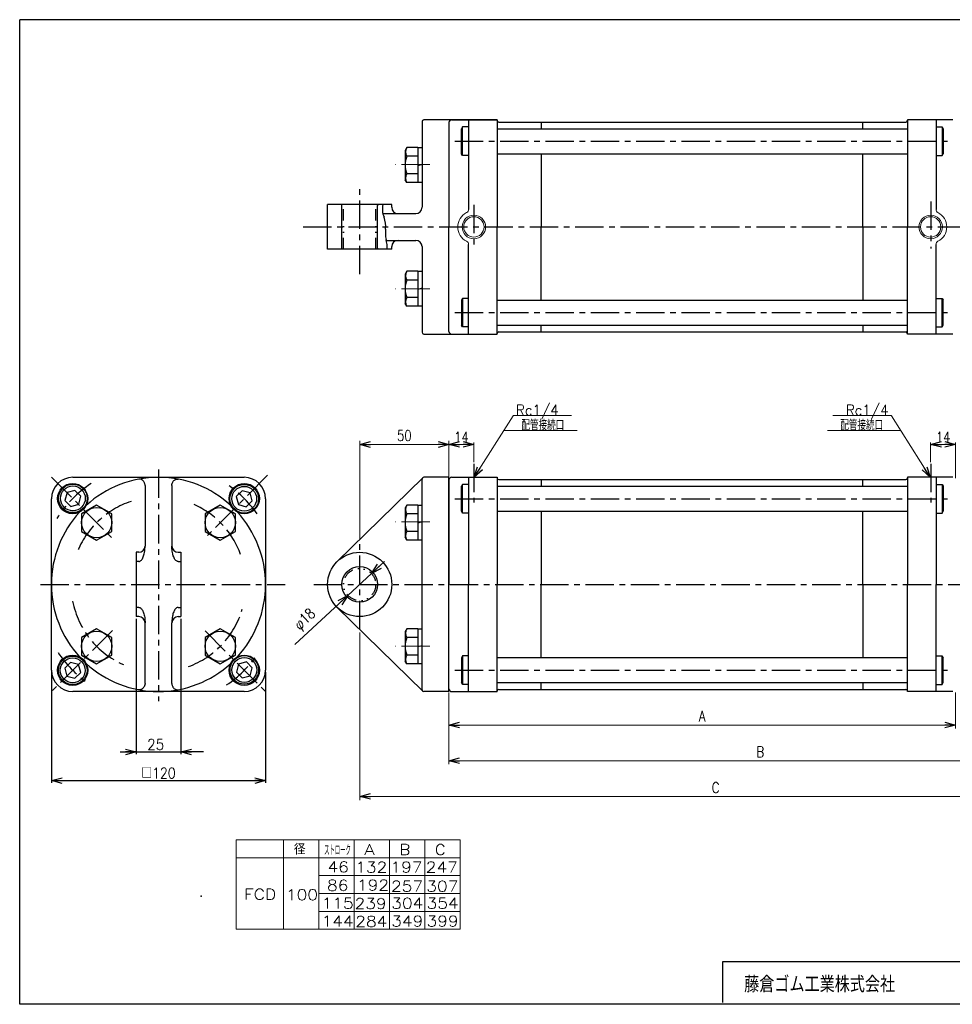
# Model space of a CAD drawing. Header units: millimetres. Extents: x -380 to 408, y -281 to 283.
# Tile 1 of 2: x -380 to 143, y -268 to 283. Entities that reach past the tile are written whole.
import ezdxf
from ezdxf.enums import TextEntityAlignment as Align

# ---------------------------------------------------------------- set-up
doc = ezdxf.new("R2010")
doc.units = ezdxf.units.MM
doc.header["$LTSCALE"] = 0.5
doc.header["$PDSIZE"] = 1
doc.linetypes.add('CENTER', pattern=[50.8, 31.75, -6.35, 6.35, -6.35])
doc.linetypes.add('DIVIDE', pattern=[31.75, 12.7, -6.35, 0, -6.35, 0, -6.35])
doc.layers.add('ZUWAKU', color=7, linetype='Continuous')
doc.styles.add('FdaStyle0', font='txt.shx', dxfattribs={"width": 0.8, "bigfont": 'bigfont'})
doc.dimstyles.new('DaDimDiametricStyle', dxfattribs={"dimtxt": 6, "dimasz": 6.000004, "dimexe": 2, "dimexo": 2, "dimgap": 2, "dimtad": 3, "dimdsep": 46, "dimtxsty": 'FdaStyle0', "dimblk1": 'OPEN30', "dimblk2": 'OPEN30', "dimsah": 1, "dimcen": 0.09, "dimclrd": 4, "dimclre": 4, "dimclrt": 4, "dimadec": 0, "dimazin": 2, "dimtfac": 1, "dimtdec": 4, "dimtmove": 0, "dimatfit": 0, "dimfxl": 1, "dimarcsym": 0})
doc.dimstyles.new('DaDimRotatedStyle', dxfattribs={"dimtxt": 6, "dimasz": 6.000004, "dimexe": 1, "dimexo": 2, "dimgap": 1, "dimtad": 3, "dimdsep": 46, "dimtxsty": 'FdaStyle0', "dimblk1": 'OPEN30', "dimblk2": 'OPEN30', "dimsah": 1, "dimcen": 0.09, "dimclrd": 4, "dimclre": 4, "dimclrt": 4, "dimadec": 0, "dimazin": 2, "dimtfac": 1, "dimtdec": 4, "dimtmove": 0, "dimatfit": 0, "dimfxl": 1, "dimarcsym": 0})

# ---------------------------------------------------------------- blocks, each defined once
blk = doc.blocks.new('_OPEN30')
at = {"color": 0, "linetype": 'ByBlock', "lineweight": -2}
for p, q in [((-1, 0.267949), (0, 0)), ((0, 0), (-1, -0.267949)), ((0, 0), (-1, 0))]:
    blk.add_line(p, q, dxfattribs=at)
blk = doc.blocks.new('*D2')
at = {"color": 4, "linetype": 'Continuous', "lineweight": 13}
for p, q in [((-139.46, 26.17), (-139.46, 46.14)), ((-139.46, 45.14), (-125.46, 45.14)), ((-125.46, 35.22), (-125.46, 46.14))]:
    blk.add_line(p, q, dxfattribs=at)
at = {"color": 4, "xscale": 6.000005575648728, "yscale": 5.999978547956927}
for p, rotation in [((-139.46, 45.14), 180), ((-125.46, 45.14), 360)]:
    blk.add_blockref('_OPEN30', p, dxfattribs=dict(at, rotation=rotation))
at = {"color": 4, "insert": (-132.46, 46.14), "char_height": 6, "width": 19.5, "attachment_point": 8, "style": 'FdaStyle0'}
blk.add_mtext('\\T1.00;14', dxfattribs=at)
blk = doc.blocks.new('*D3')
at = {"color": 4, "linetype": 'Continuous', "lineweight": 13}
for p, q in [((130.54, 35.22), (130.54, 46.14)), ((130.54, 45.14), (144.54, 45.14)), ((144.54, 26.17), (144.54, 46.14))]:
    blk.add_line(p, q, dxfattribs=at)
at = {"color": 4, "xscale": 6.000005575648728, "yscale": 5.999978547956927}
for p, rotation in [((130.54, 45.14), 180), ((144.54, 45.14), 360)]:
    blk.add_blockref('_OPEN30', p, dxfattribs=dict(at, rotation=rotation))
at = {"color": 4, "insert": (137.54, 46.14), "char_height": 6, "width": 19.5, "attachment_point": 8, "style": 'FdaStyle0'}
blk.add_mtext('\\T1.00;14', dxfattribs=at)
blk = doc.blocks.new('*D5')
at = {"color": 4, "linetype": 'Continuous', "lineweight": 13}
for p, q in [((-139.46, -93.83), (-139.46, -114.08)), ((144.54, -93.83), (144.54, -114.08)), ((-139.46, -112.08), (144.54, -112.08))]:
    blk.add_line(p, q, dxfattribs=at)
at = {"color": 4, "xscale": 6.000005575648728, "yscale": 5.999978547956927}
for p, rotation in [((-139.46, -112.08), 180), ((144.54, -112.08), 360)]:
    blk.add_blockref('_OPEN30', p, dxfattribs=dict(at, rotation=rotation))
at = {"color": 4, "insert": (2.54, -110.08), "char_height": 6, "width": 15, "attachment_point": 8, "style": 'FdaStyle0'}
blk.add_mtext('\\T1.00;A', dxfattribs=at)
blk = doc.blocks.new('*D7')
at = {"color": 4, "linetype": 'Continuous', "lineweight": 13}
for p, q in [((209.54, -44.51), (209.54, -134.08)), ((-139.46, -93.83), (-139.46, -134.08)), ((-139.46, -132.08), (209.54, -132.08))]:
    blk.add_line(p, q, dxfattribs=at)
at = {"color": 4, "xscale": 6.000005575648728, "yscale": 5.999978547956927}
for p, rotation in [((-139.46, -132.08), 180), ((209.54, -132.08), 360)]:
    blk.add_blockref('_OPEN30', p, dxfattribs=dict(at, rotation=rotation))
at = {"color": 4, "insert": (35.04, -130.08), "char_height": 6, "width": 15, "attachment_point": 8, "style": 'FdaStyle0'}
blk.add_mtext('\\T1.00;B', dxfattribs=at)
blk = doc.blocks.new('DC_GROUP_Φ100_8')
at = {"color": 4, "linetype": 'Continuous', "lineweight": 25}
for p, q in [((-255.37, 19.11), (-258.64, 15.84)), ((-250.91, 17.91), (-255.37, 19.11)), ((-249.72, 13.45), (-250.91, 17.91)), ((-258.64, 15.84), (-257.44, 11.38)), ((-257.44, 11.38), (-252.98, 10.19)), ((-252.98, 10.19), (-249.72, 13.45))]:
    blk.add_line(p, q, dxfattribs=at)
for radius in [8, 6.96]:
    blk.add_circle((-254.18, 14.65), radius, dxfattribs=at)
blk = doc.blocks.new('DC_GROUP_Φ100_9')
at = {"color": 4, "linetype": 'Continuous', "lineweight": 25}
for p, q in [((-353.46, 18.14), (-354.65, 13.68)), ((-349, 19.34), (-353.46, 18.14)), ((-345.73, 16.07), (-349, 19.34)), ((-354.65, 13.68), (-351.39, 10.42)), ((-351.39, 10.42), (-346.92, 11.61)), ((-346.92, 11.61), (-345.73, 16.07))]:
    blk.add_line(p, q, dxfattribs=at)
for radius in [8, 6.96]:
    blk.add_circle((-350.19, 14.88), radius, dxfattribs=at)
blk = doc.blocks.new('DC_GROUP_Φ100_10')
at = {"color": 4, "linetype": 'Continuous', "lineweight": 25}
for p, q in [((-351.46, -76.98), (-354.72, -80.24)), ((-347, -78.17), (-351.46, -76.98)), ((-354.72, -80.24), (-353.53, -84.7)), ((-349.07, -85.9), (-345.8, -82.63)), ((-345.8, -82.63), (-347, -78.17)), ((-353.53, -84.7), (-349.07, -85.9))]:
    blk.add_line(p, q, dxfattribs=at)
for radius in [8, 6.96]:
    blk.add_circle((-350.26, -81.44), radius, dxfattribs=at)
blk = doc.blocks.new('DC_GROUP_Φ100_11')
at = {"color": 4, "linetype": 'Continuous', "lineweight": 25}
for p, q in [((-252.91, -76.75), (-257.37, -77.94)), ((-249.65, -80.01), (-252.91, -76.75)), ((-257.37, -77.94), (-258.57, -82.4)), ((-258.57, -82.4), (-255.3, -85.67)), ((-250.84, -84.47), (-249.65, -80.01)), ((-255.3, -85.67), (-250.84, -84.47))]:
    blk.add_line(p, q, dxfattribs=at)
for radius in [8, 6.96]:
    blk.add_circle((-254.11, -81.21), radius, dxfattribs=at)
blk = doc.blocks.new('DC_GROUP_Φ100_12')
at = {"color": 4, "linetype": 'Continuous', "lineweight": 25}
for p, q in [((-310.35, -16.78), (-310.19, -16.14)), ((-310.19, -16.14), (-310.04, -15.48)), ((-310.04, -15.48), (-309.93, -14.78)), ((-309.93, -14.78), (-309.84, -14.06)), ((-309.84, -14.06), (-309.77, -13.33)), ((-309.77, -13.33), (-309.73, -12.58)), ((-309.73, -12.58), (-309.72, -11.83)), ((-313.22, -20.46), (-312.91, -20.43)), ((-312.91, -20.43), (-312.61, -20.33)), ((-312.61, -20.33), (-312.31, -20.17)), ((-312.31, -20.17), (-312.02, -19.94)), ((-312.02, -19.94), (-311.74, -19.65)), ((-311.74, -19.65), (-311.47, -19.3)), ((-311.47, -19.3), (-311.21, -18.9)), ((-311.21, -18.9), (-310.97, -18.44)), ((-310.97, -18.44), (-310.74, -17.93)), ((-310.74, -17.93), (-310.54, -17.38)), ((-310.54, -17.38), (-310.35, -16.78))]:
    blk.add_line(p, q, dxfattribs=at)
blk = doc.blocks.new('DC_GROUP_Φ100_13')
at = {"color": 4, "linetype": 'Continuous', "lineweight": 25}
for p, q in [((-313.05, 25.68), (-313.22, 25.66)), ((-312.8, 25.7), (-313.05, 25.68)), ((-312.55, 25.68), (-312.8, 25.7)), ((-312.3, 25.64), (-312.55, 25.68)), ((-312.05, 25.57), (-312.3, 25.64)), ((-311.81, 25.48), (-312.05, 25.57)), ((-311.57, 25.36), (-311.81, 25.48)), ((-311.34, 25.22), (-311.57, 25.36)), ((-311.12, 25.05), (-311.34, 25.22)), ((-310.91, 24.86), (-311.12, 25.05)), ((-310.71, 24.65), (-310.91, 24.86)), ((-310.53, 24.43), (-310.71, 24.65)), ((-310.36, 24.18), (-310.53, 24.43)), ((-310.21, 23.92), (-310.36, 24.18)), ((-310.07, 23.64), (-310.21, 23.92)), ((-309.96, 23.36), (-310.07, 23.64)), ((-309.86, 23.06), (-309.96, 23.36)), ((-309.79, 22.76), (-309.86, 23.06)), ((-309.73, 22.45), (-309.79, 22.76)), ((-309.7, 22.14), (-309.73, 22.45))]:
    blk.add_line(p, q, dxfattribs=at)
blk = doc.blocks.new('DC_GROUP_Φ100_14')
at = {"color": 4, "linetype": 'Continuous', "lineweight": 25}
for p, q in [((-313.22, -46.19), (-312.91, -46.23)), ((-312.91, -46.23), (-312.61, -46.33)), ((-312.61, -46.33), (-312.31, -46.49)), ((-312.31, -46.49), (-312.02, -46.72)), ((-312.02, -46.72), (-311.74, -47)), ((-311.74, -47), (-311.47, -47.35)), ((-311.47, -47.35), (-311.21, -47.76)), ((-311.21, -47.76), (-310.97, -48.21)), ((-310.97, -48.21), (-310.74, -48.72)), ((-310.74, -48.72), (-310.54, -49.28)), ((-310.54, -49.28), (-310.35, -49.88)), ((-310.35, -49.88), (-310.19, -50.51)), ((-310.19, -50.51), (-310.04, -51.18)), ((-310.04, -51.18), (-309.93, -51.88)), ((-309.93, -51.88), (-309.84, -52.59)), ((-309.84, -52.59), (-309.77, -53.33)), ((-309.77, -53.33), (-309.73, -54.08)), ((-309.73, -54.08), (-309.72, -54.83))]:
    blk.add_line(p, q, dxfattribs=at)
blk = doc.blocks.new('DC_GROUP_Φ100_15')
at = {"color": 4, "linetype": 'Continuous', "lineweight": 25}
for p, q in [((-313.05, -92.34), (-313.22, -92.31)), ((-312.8, -92.35), (-313.05, -92.34)), ((-312.55, -92.34), (-312.8, -92.35)), ((-312.3, -92.3), (-312.55, -92.34)), ((-312.05, -92.23), (-312.3, -92.3)), ((-311.81, -92.14), (-312.05, -92.23)), ((-311.57, -92.02), (-311.81, -92.14)), ((-311.34, -91.88), (-311.57, -92.02)), ((-311.12, -91.71), (-311.34, -91.88)), ((-310.91, -91.52), (-311.12, -91.71)), ((-310.71, -91.31), (-310.91, -91.52)), ((-310.53, -91.08), (-310.71, -91.31)), ((-310.36, -90.83), (-310.53, -91.08)), ((-310.21, -90.57), (-310.36, -90.83)), ((-310.07, -90.3), (-310.21, -90.57)), ((-309.96, -90.01), (-310.07, -90.3)), ((-309.86, -89.72), (-309.96, -90.01)), ((-309.79, -89.41), (-309.86, -89.72)), ((-309.73, -89.1), (-309.79, -89.41)), ((-309.7, -88.79), (-309.73, -89.1))]:
    blk.add_line(p, q, dxfattribs=at)
blk = doc.blocks.new('DC_GROUP_Φ100_16')
at = {"color": 4, "linetype": 'Continuous', "lineweight": 25}
for p, q in [((-294.7, -12.58), (-294.72, -11.83)), ((-294.66, -13.33), (-294.7, -12.58)), ((-294.6, -14.06), (-294.66, -13.33)), ((-294.51, -14.78), (-294.6, -14.06)), ((-294.39, -15.48), (-294.51, -14.78)), ((-294.25, -16.14), (-294.39, -15.48)), ((-294.08, -16.78), (-294.25, -16.14)), ((-293.9, -17.38), (-294.08, -16.78)), ((-293.69, -17.93), (-293.9, -17.38)), ((-293.47, -18.44), (-293.69, -17.93)), ((-293.22, -18.9), (-293.47, -18.44)), ((-292.97, -19.3), (-293.22, -18.9)), ((-292.7, -19.65), (-292.97, -19.3)), ((-292.41, -19.94), (-292.7, -19.65)), ((-292.12, -20.17), (-292.41, -19.94)), ((-291.82, -20.33), (-292.12, -20.17)), ((-291.52, -20.43), (-291.82, -20.33)), ((-291.22, -20.46), (-291.52, -20.43))]:
    blk.add_line(p, q, dxfattribs=at)
blk = doc.blocks.new('DC_GROUP_Φ100_17')
at = {"color": 4, "linetype": 'Continuous', "lineweight": 25}
for p, q in [((-294.73, 22.14), (-294.7, 22.45)), ((-294.7, 22.45), (-294.64, 22.76)), ((-294.64, 22.76), (-294.57, 23.06)), ((-294.57, 23.06), (-294.48, 23.36)), ((-294.48, 23.36), (-294.36, 23.64)), ((-294.36, 23.64), (-294.23, 23.92)), ((-294.23, 23.92), (-294.08, 24.18)), ((-294.08, 24.18), (-293.91, 24.43)), ((-293.91, 24.43), (-293.72, 24.65)), ((-293.72, 24.65), (-293.52, 24.86)), ((-293.52, 24.86), (-293.31, 25.05)), ((-293.31, 25.05), (-293.09, 25.22)), ((-293.09, 25.22), (-292.86, 25.36)), ((-292.86, 25.36), (-292.62, 25.48)), ((-292.62, 25.48), (-292.38, 25.57)), ((-292.38, 25.57), (-292.13, 25.64)), ((-292.13, 25.64), (-291.88, 25.68)), ((-291.88, 25.68), (-291.63, 25.7)), ((-291.63, 25.7), (-291.38, 25.68)), ((-291.38, 25.68), (-291.22, 25.66))]:
    blk.add_line(p, q, dxfattribs=at)
blk = doc.blocks.new('DC_GROUP_Φ100_18')
at = {"color": 4, "linetype": 'Continuous', "lineweight": 25}
for p, q in [((-293.9, -49.28), (-294.08, -49.88)), ((-293.69, -48.72), (-293.9, -49.28)), ((-293.47, -48.21), (-293.69, -48.72)), ((-293.22, -47.76), (-293.47, -48.21)), ((-292.97, -47.35), (-293.22, -47.76)), ((-292.7, -47), (-292.97, -47.35)), ((-292.41, -46.72), (-292.7, -47)), ((-292.12, -46.49), (-292.41, -46.72)), ((-291.82, -46.33), (-292.12, -46.49)), ((-291.52, -46.23), (-291.82, -46.33)), ((-291.22, -46.19), (-291.52, -46.23)), ((-294.7, -54.08), (-294.72, -54.83)), ((-294.66, -53.33), (-294.7, -54.08)), ((-294.6, -52.59), (-294.66, -53.33)), ((-294.51, -51.88), (-294.6, -52.59)), ((-294.39, -51.18), (-294.51, -51.88)), ((-294.25, -50.51), (-294.39, -51.18)), ((-294.08, -49.88), (-294.25, -50.51))]:
    blk.add_line(p, q, dxfattribs=at)
blk = doc.blocks.new('DC_GROUP_Φ100_19')
at = {"color": 4, "linetype": 'Continuous', "lineweight": 25}
for p, q in [((-294.73, -88.79), (-294.7, -89.1)), ((-294.7, -89.1), (-294.64, -89.41)), ((-294.64, -89.41), (-294.57, -89.72)), ((-294.57, -89.72), (-294.48, -90.01)), ((-294.48, -90.01), (-294.36, -90.3)), ((-294.36, -90.3), (-294.23, -90.57)), ((-294.23, -90.57), (-294.08, -90.83)), ((-294.08, -90.83), (-293.91, -91.08)), ((-293.91, -91.08), (-293.72, -91.31)), ((-293.72, -91.31), (-293.52, -91.52)), ((-293.52, -91.52), (-293.31, -91.71)), ((-293.31, -91.71), (-293.09, -91.88)), ((-293.09, -91.88), (-292.86, -92.02)), ((-292.86, -92.02), (-292.62, -92.14)), ((-292.62, -92.14), (-292.38, -92.23)), ((-292.38, -92.23), (-292.13, -92.3)), ((-292.13, -92.3), (-291.88, -92.34)), ((-291.88, -92.34), (-291.63, -92.35)), ((-291.63, -92.35), (-291.38, -92.34)), ((-291.38, -92.34), (-291.22, -92.31))]:
    blk.add_line(p, q, dxfattribs=at)
blk = doc.blocks.new('*D25')
at = {"color": 4, "linetype": 'Continuous', "lineweight": 13}
for p, q in [((-175.52, -20.41), (-182.85, -27.21)), ((-182.85, -27.21), (-196.06, -39.45)), ((-225.73, -66.94), (-196.06, -39.45))]:
    blk.add_line(p, q, dxfattribs=at)
at = {"color": 4, "xscale": 6.000005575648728, "yscale": 5.999978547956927}
for p, rotation in [((-182.85, -27.21), 222.8183014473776), ((-196.06, -39.45), 42.81830144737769)]:
    blk.add_blockref('_OPEN30', p, dxfattribs=dict(at, rotation=rotation))
at = {"color": 4, "insert": (-212.42, -51.88), "char_height": 6, "width": 30, "attachment_point": 9, "rotation": 42.8183, "style": 'FdaStyle0'}
blk.add_mtext('\\T1.00;φ18', dxfattribs=at)
blk = doc.blocks.new('*D26')
at = {"color": 4, "linetype": 'Continuous', "lineweight": 13}
for p, q in [((-189.46, -7.83), (-189.46, 47.07)), ((-189.46, 45.07), (-139.46, 45.07)), ((-139.46, 27.17), (-139.46, 47.07))]:
    blk.add_line(p, q, dxfattribs=at)
at = {"color": 4, "xscale": 6.000005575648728, "yscale": 5.999978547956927}
for p, rotation in [((-189.46, 45.07), 180), ((-139.46, 45.07), 360)]:
    blk.add_blockref('_OPEN30', p, dxfattribs=dict(at, rotation=rotation))
at = {"color": 4, "insert": (-164.46, 47.07), "char_height": 6, "width": 22.5, "attachment_point": 8, "style": 'FdaStyle0'}
blk.add_mtext('\\T1.00;50', dxfattribs=at)
blk = doc.blocks.new('*D27')
at = {"color": 4, "linetype": 'Continuous', "lineweight": 13}
for p, q in [((209.54, -44.51), (209.54, -154.08)), ((-189.46, -60.33), (-189.46, -154.08)), ((-189.46, -152.08), (209.54, -152.08))]:
    blk.add_line(p, q, dxfattribs=at)
at = {"color": 4, "xscale": 6.000005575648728, "yscale": 5.999978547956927}
for p, rotation in [((-189.46, -152.08), 180), ((209.54, -152.08), 360)]:
    blk.add_blockref('_OPEN30', p, dxfattribs=dict(at, rotation=rotation))
at = {"color": 4, "insert": (10.04, -150.08), "char_height": 6, "width": 15, "attachment_point": 8, "style": 'FdaStyle0'}
blk.add_mtext('\\T1.00;C', dxfattribs=at)

msp = doc.modelspace()

# ---------------------------------------------------------------- linework, layer by layer
at = {"color": 4, "linetype": 'Continuous', "lineweight": 25}
for p, q in [((-112.455, 226.911), (-153.455, 226.911)), ((-112.455, 226.911), (-153.455, 226.911)), ((-137.955, 226.911), (-112.455, 226.911)), ((-128.455, 226.911), (-128.455, 176.709)), ((-112.455, 226.911), (-112.455, 226.661)), ((-112.455, 226.911), (-112.455, 226.661)), ((-112.455, 226.911), (-112.455, 166.911)), ((117.545, 226.911), (117.545, 226.661)), ((143.045, 226.911), (117.545, 226.911)), ((117.545, 226.911), (117.545, 226.661)), ((143.045, 226.911), (117.545, 226.911)), ((117.545, 226.911), (117.545, 166.911)), ((133.545, 226.911), (133.545, 176.709)), ((-154.455, 225.911), (-154.455, 177.911)), ((-154.455, 225.911), (-154.455, 177.911)), ((-139.455, 225.411), (-139.455, 191.911)), ((-139.455, 225.411), (-139.455, 166.911)), ((-131.855, 222.911), (-132.455, 221.872)), ((-132.455, 207.95), (-132.455, 221.872)), ((-128.455, 222.911), (-131.855, 222.911)), ((-131.855, 206.911), (-131.855, 222.911)), ((-112.455, 221.911), (117.545, 221.911)), ((-111.455, 225.661), (116.545, 225.661)), ((-111.455, 225.661), (116.545, 225.661)), ((-87.715, 225.661), (-87.715, 221.911)), ((92.545, 221.911), (92.545, 225.661)), ((133.545, 222.911), (136.945, 222.911)), ((136.945, 222.911), (137.545, 221.872)), ((136.945, 222.911), (136.945, 206.911)), ((137.545, 221.872), (137.545, 207.95)), ((-163.052, 211.374), (-163.955, 209.809)), ((-163.955, 209.809), (-163.955, 193.309)), ((-156.955, 211.374), (-163.052, 211.374)), ((-156.955, 211.374), (-154.455, 211.374)), ((-156.955, 211.374), (-156.955, 191.744)), ((-156.955, 206.466), (-163.052, 206.466)), ((-131.855, 206.911), (-132.455, 207.95)), ((-128.455, 206.911), (-131.855, 206.911)), ((-112.455, 207.911), (117.545, 207.911)), ((-87.715, 207.911), (-87.715, 166.911)), ((92.545, 166.911), (92.545, 207.911)), ((133.545, 206.911), (136.945, 206.911)), ((136.945, 206.911), (137.545, 207.95)), ((-154.455, 201.894), (-156.955, 201.224)), ((-163.052, 191.744), (-163.955, 193.309)), ((-156.955, 196.652), (-163.052, 196.652)), ((-156.955, 191.744), (-163.052, 191.744)), ((-154.455, 191.744), (-156.955, 191.744)), ((-171.455, 179.411), (-207.455, 179.411)), ((-207.455, 154.411), (-207.455, 179.411)), ((-171.455, 179.411), (-207.455, 179.411)), ((-207.455, 154.411), (-207.455, 179.411)), ((-199.455, 154.411), (-199.455, 179.411)), ((-199.455, 154.411), (-199.455, 179.411)), ((-179.455, 178.911), (-178.955, 179.411)), ((-179.455, 178.911), (-178.955, 179.411)), ((-179.455, 154.911), (-179.455, 178.911)), ((-179.455, 154.911), (-179.455, 178.911)), ((-171.455, 177.911), (-171.455, 179.411)), ((-171.455, 177.911), (-171.455, 179.411)), ((-176.471, 174.411), (-157.955, 174.411)), ((-176.471, 174.411), (-157.955, 174.411)), ((-139.455, 108.411), (-139.455, 166.911)), ((-112.455, 106.911), (-112.455, 166.911)), ((-87.715, 125.911), (-87.715, 166.911)), ((92.545, 166.911), (92.545, 125.911)), ((117.545, 106.911), (117.545, 166.911)), ((-178.955, 154.411), (-179.455, 154.911)), ((-178.955, 154.411), (-179.455, 154.911)), ((-174.695, 159.411), (-157.955, 159.411)), ((-174.695, 159.411), (-157.955, 159.411)), ((-171.455, 154.411), (-171.455, 155.911)), ((-171.455, 154.411), (-171.455, 155.911)), ((-154.455, 155.911), (-154.455, 107.911)), ((-154.455, 155.911), (-154.455, 107.911)), ((-128.455, 106.911), (-128.455, 157.113)), ((133.545, 106.911), (133.545, 157.113)), ((-171.455, 154.411), (-207.455, 154.411)), ((-171.455, 154.411), (-207.455, 154.411)), ((-163.052, 142.077), (-163.955, 140.513)), ((-163.955, 140.513), (-163.955, 124.013)), ((-156.955, 142.077), (-163.052, 142.077)), ((-156.955, 142.077), (-154.455, 142.077)), ((-156.955, 142.077), (-156.955, 122.448)), ((-156.955, 137.17), (-163.052, 137.17)), ((-154.455, 132.597), (-156.955, 131.928)), ((-156.955, 127.355), (-163.052, 127.355)), ((-131.855, 126.911), (-132.455, 125.872)), ((-128.455, 126.911), (-131.855, 126.911)), ((-131.855, 126.911), (-131.855, 110.911)), ((133.545, 126.911), (136.945, 126.911)), ((136.945, 126.911), (137.545, 125.872)), ((136.945, 110.911), (136.945, 126.911)), ((-163.052, 122.448), (-163.955, 124.013)), ((-156.955, 122.448), (-163.052, 122.448)), ((-154.455, 122.448), (-156.955, 122.448)), ((-132.455, 125.872), (-132.455, 111.95)), ((-112.455, 125.911), (117.545, 125.911)), ((137.545, 111.95), (137.545, 125.872)), ((-131.855, 110.911), (-132.455, 111.95)), ((-128.455, 110.911), (-131.855, 110.911)), ((-112.455, 111.911), (117.545, 111.911)), ((-87.715, 108.161), (-87.715, 111.911)), ((92.545, 111.911), (92.545, 108.161)), ((133.545, 110.911), (136.945, 110.911)), ((136.945, 110.911), (137.545, 111.95)), ((-153.455, 106.911), (-112.455, 106.911)), ((-153.455, 106.911), (-112.455, 106.911)), ((-112.455, 106.911), (-112.455, 107.161)), ((-111.455, 108.161), (116.545, 108.161)), ((117.545, 106.911), (117.545, 107.161)), ((143.045, 106.911), (117.545, 106.911)), ((-350.216, 26.672), (-302.216, 26.672)), ((-309.716, 22.138), (-309.716, -11.828)), ((-301.971, 26.672), (-254.216, 26.672)), ((-294.716, 22.138), (-294.716, -11.828)), ((-154.155, 26.387), (-202.043, -20.461)), ((-154.455, -92.328), (-154.455, 25.672)), ((-139.455, 26.672), (-153.455, 26.672)), ((-139.455, -93.328), (-139.455, 26.672)), ((-139.455, 25.172), (-139.455, -8.328)), ((-139.455, 25.172), (-139.455, -33.328)), ((-137.955, 26.672), (-112.455, 26.672)), ((-137.955, 26.672), (-112.455, 26.672)), ((-131.855, 22.672), (-132.455, 21.633)), ((-128.455, 22.672), (-131.855, 22.672)), ((-131.855, 6.672), (-131.855, 22.672)), ((-128.455, 26.672), (-128.455, -33.328)), ((-112.455, 26.672), (-112.455, 26.422)), ((-112.455, 26.672), (-112.455, 26.422)), ((-112.455, 26.672), (-112.455, -33.328)), ((-111.455, 25.422), (116.545, 25.422)), ((-111.455, 25.422), (116.545, 25.422)), ((-87.715, 25.422), (-87.715, 21.672)), ((92.545, 21.672), (92.545, 25.422)), ((117.545, 26.672), (117.545, 26.422)), ((143.045, 26.672), (117.545, 26.672)), ((117.545, 26.672), (117.545, 26.422)), ((143.045, 26.672), (117.545, 26.672)), ((117.545, 26.672), (117.545, -33.328)), ((133.545, 26.672), (133.545, -33.328)), ((133.545, 22.672), (136.945, 22.672)), ((136.945, 22.672), (137.545, 21.633)), ((136.945, 22.672), (136.945, 6.672)), ((-132.455, 7.711), (-132.455, 21.633)), ((-112.455, 21.672), (117.545, 21.672)), ((137.545, 21.633), (137.545, 7.711)), ((-362.216, -33.083), (-362.216, 14.672)), ((-336.865, 11.135), (-345.365, 6.228)), ((-328.365, 6.228), (-336.865, 11.135)), ((-267.568, 11.135), (-276.068, 6.228)), ((-259.068, 6.228), (-267.568, 11.135)), ((-242.216, 14.672), (-242.216, -33.328)), ((-163.052, 11.135), (-163.955, 9.57)), ((-156.955, 11.135), (-163.052, 11.135)), ((-156.955, 11.135), (-154.455, 11.135)), ((-156.955, 11.135), (-156.955, -8.495)), ((-345.365, 6.228), (-345.365, -3.587)), ((-328.365, -3.587), (-328.365, 6.228)), ((-276.068, 6.228), (-276.068, -3.587)), ((-259.068, -3.587), (-259.068, 6.228)), ((-163.955, 9.57), (-163.955, -6.93)), ((-156.955, 6.228), (-163.052, 6.228)), ((-131.855, 6.672), (-132.455, 7.711)), ((-128.455, 6.672), (-131.855, 6.672)), ((-112.455, 7.672), (117.545, 7.672)), ((-87.715, 7.672), (-87.715, -33.328)), ((92.545, -33.328), (92.545, 7.672)), ((133.545, 6.672), (136.945, 6.672)), ((136.945, 6.672), (137.545, 7.711)), ((-154.455, 1.655), (-156.955, 0.985)), ((-345.365, -3.587), (-336.865, -8.495)), ((-336.865, -8.495), (-328.365, -3.587)), ((-276.068, -3.587), (-267.568, -8.495)), ((-267.568, -8.495), (-259.068, -3.587)), ((-156.955, -3.587), (-163.052, -3.587)), ((-163.052, -8.495), (-163.955, -6.93)), ((-156.955, -8.495), (-163.052, -8.495)), ((-154.455, -8.495), (-156.955, -8.495)), ((-314.716, -15.328), (-314.716, -51.328)), ((-313.216, -15.328), (-314.716, -15.328)), ((-291.216, -15.328), (-289.716, -15.328)), ((-289.716, -15.328), (-289.716, -51.328)), ((-313.216, -20.461), (-314.716, -20.461)), ((-291.216, -20.461), (-289.716, -20.461)), ((-362.216, -81.328), (-362.216, -33.328)), ((-242.216, -33.573), (-242.216, -81.328)), ((-139.455, -91.828), (-139.455, -33.328)), ((-128.455, -93.328), (-128.455, -33.328)), ((-112.455, -93.328), (-112.455, -33.328)), ((-87.715, -74.328), (-87.715, -33.328)), ((92.545, -33.328), (92.545, -74.328)), ((117.545, -93.328), (117.545, -33.328)), ((133.545, -93.328), (133.545, -33.328)), ((-313.216, -46.195), (-314.716, -46.195)), ((-291.216, -46.195), (-289.716, -46.195)), ((-154.155, -93.043), (-202.043, -46.195)), ((-313.216, -51.328), (-314.716, -51.328)), ((-314.716, -52.528), (-314.716, -128.364)), ((-309.716, -88.794), (-309.716, -54.828)), ((-294.716, -88.794), (-294.716, -54.828)), ((-291.216, -51.328), (-289.716, -51.328)), ((-289.716, -52.528), (-289.716, -126.702)), ((-336.865, -58.161), (-345.365, -63.069)), ((-328.365, -63.069), (-336.865, -58.161)), ((-267.568, -58.161), (-276.068, -63.069)), ((-259.068, -63.069), (-267.568, -58.161)), ((-163.052, -58.161), (-163.955, -59.726)), ((-163.955, -59.726), (-163.955, -76.226)), ((-156.955, -58.161), (-163.052, -58.161)), ((-156.955, -58.161), (-154.455, -58.161)), ((-156.955, -58.161), (-156.955, -77.791)), ((-345.365, -63.069), (-345.365, -72.884)), ((-328.365, -72.884), (-328.365, -63.069)), ((-276.068, -63.069), (-276.068, -72.884)), ((-259.068, -72.884), (-259.068, -63.069)), ((-156.955, -63.069), (-163.052, -63.069)), ((-154.455, -67.641), (-156.955, -68.311)), ((-345.365, -72.884), (-336.865, -77.791)), ((-336.865, -77.791), (-328.365, -72.884)), ((-276.068, -72.884), (-267.568, -77.791)), ((-267.568, -77.791), (-259.068, -72.884)), ((-163.052, -77.791), (-163.955, -76.226)), ((-156.955, -72.884), (-163.052, -72.884)), ((-131.855, -73.328), (-132.455, -74.367)), ((-132.455, -74.367), (-132.455, -88.289)), ((-128.455, -73.328), (-131.855, -73.328)), ((-131.855, -73.328), (-131.855, -89.328)), ((-112.455, -74.328), (117.545, -74.328)), ((133.545, -73.328), (136.945, -73.328)), ((136.945, -73.328), (137.545, -74.367)), ((136.945, -89.328), (136.945, -73.328)), ((137.545, -88.289), (137.545, -74.367)), ((-362.216, -82.528), (-362.216, -144.364)), ((-242.216, -82.528), (-242.216, -144.364)), ((-156.955, -77.791), (-163.052, -77.791)), ((-154.455, -77.791), (-156.955, -77.791)), ((-302.462, -93.328), (-350.216, -93.328)), ((-254.216, -93.328), (-302.216, -93.328)), ((-139.455, -93.328), (-153.455, -93.328)), ((-137.955, -93.328), (-112.455, -93.328)), ((-131.855, -89.328), (-132.455, -88.289)), ((-128.455, -89.328), (-131.855, -89.328)), ((-112.455, -88.328), (117.545, -88.328)), ((-112.455, -93.328), (-112.455, -93.078)), ((-111.455, -92.078), (116.545, -92.078)), ((-87.715, -92.078), (-87.715, -88.328)), ((92.545, -88.328), (92.545, -92.078)), ((117.545, -93.328), (117.545, -93.078)), ((143.045, -93.328), (117.545, -93.328)), ((133.545, -89.328), (136.945, -89.328)), ((136.945, -89.328), (137.545, -88.289)), ((-289.716, -126.702), (-289.716, -128.364)), ((-323.716, -127.164), (-314.716, -127.164)), ((-314.716, -127.164), (-289.716, -127.164)), ((-276.983, -127.164), (-289.716, -127.164)), ((-362.216, -143.164), (-242.216, -143.164))]:
    msp.add_line(p, q, dxfattribs=at)
at = {"color": 4, "linetype": 'CENTER', "lineweight": 25}
for p, q in [((-136.18, 214.911), (142.307, 214.911)), ((-189.455, 140.38), (-189.455, 188.88)), ((-125.455, 179.215), (-125.455, 156.369)), ((130.545, 181.182), (130.545, 154.856)), ((-221.133, 166.911), (217.717, 166.911)), ((-136.18, 118.911), (142.307, 118.911)), ((-125.455, 34.224), (-125.455, 12.573)), ((130.545, 34.224), (130.545, 12.573)), ((-302.216, 30.974), (-302.216, -98.683)), ((-241.097, 27.792), (-276.213, -7.325)), ((-362.243, 26.699), (-327.753, -7.791)), ((-136.18, 14.672), (142.307, 14.672)), ((-189.455, -58.328), (-189.455, -9.828)), ((-368.364, -33.328), (-231.16, -33.328)), ((-215.213, -33.328), (220.628, -33.328)), ((-327.993, -59.105), (-362.216, -93.328)), ((-276.142, -59.402), (-242.216, -93.328)), ((-136.18, -81.328), (142.307, -81.328))]:
    msp.add_line(p, q, dxfattribs=at)
at = {"color": 4, "linetype": 'CENTER', "lineweight": 13}
for p, q in [((-150.176, 201.894), (-169.455, 201.894)), ((-150.176, 132.263), (-169.455, 132.263)), ((-150.176, 1.655), (-169.455, 1.655)), ((-150.176, -67.976), (-169.455, -67.976))]:
    msp.add_line(p, q, dxfattribs=at)
at = {"color": 4, "linetype": 'DIVIDE', "lineweight": 25}
for p, q in [((-198.455, 154.411), (-198.455, 179.411)), ((-198.455, 154.411), (-198.455, 179.411)), ((-180.455, 154.411), (-180.455, 179.411)), ((-180.455, 154.411), (-180.455, 179.411))]:
    msp.add_line(p, q, dxfattribs=at)
at = {"color": 4, "linetype": 'Continuous', "lineweight": 13}
for p, q in [((-125.205, 26.672), (-103.48, 61.191)), ((-103.48, 61.31), (-70.659, 61.31)), ((108.569, 61.31), (75.749, 61.31)), ((130.295, 26.672), (108.569, 61.191)), ((-108.685, 52.92), (-67.583, 52.92)), ((113.775, 52.92), (72.672, 52.92)), ((-258.603, -176.445), (-133.195, -176.445)), ((-258.603, -176.445), (-258.603, -226.445)), ((-232.184, -176.445), (-232.184, -226.445)), ((-212.386, -176.445), (-212.386, -226.445)), ((-192.588, -176.445), (-192.588, -226.445)), ((-172.791, -176.445), (-172.791, -226.445)), ((-152.993, -176.445), (-152.993, -226.445)), ((-133.195, -176.445), (-133.195, -226.445)), ((-258.603, -186.445), (-133.195, -186.445)), ((-212.386, -196.445), (-133.195, -196.445)), ((-212.339, -206.445), (-133.195, -206.445)), ((-212.386, -216.445), (-133.195, -216.445)), ((-258.603, -226.445), (-133.195, -226.445))]:
    msp.add_line(p, q, dxfattribs=at)
for centre, radius in [((-125.455, 166.911), 6.597), ((-125.455, 166.911), 5.697), ((130.545, 166.911), 6.597), ((130.545, 166.911), 5.697)]:
    msp.add_circle(centre, radius, dxfattribs=at)
at = {"color": 4, "linetype": 'Continuous', "lineweight": 25}
for centre, radius in [((-350.3, 14.755), 8.5), ((-254.133, 14.755), 8.5), ((-336.865, 1.32), 8.5), ((-267.568, 1.32), 8.5), ((-189.455, -33.328), 18), ((-189.455, -33.328), 10), ((-336.865, -67.976), 8.5), ((-267.568, -67.976), 8.5), ((-350.3, -81.411), 8.5), ((-254.133, -81.411), 8.5)]:
    msp.add_circle(centre, radius, dxfattribs=at)
at = {"color": 4, "linetype": 'DIVIDE', "lineweight": 25}
msp.add_circle((-189.455, -33.328), 9, dxfattribs=at)
at = {"color": 4, "linetype": 'Continuous', "lineweight": 25}
for centre, radius, start, end in [((-153.455, 225.911), 1, 90, 180), ((-153.455, 225.911), 1, 90, 180), ((-137.955, 225.411), 1.5, 90, 180), ((-137.955, 225.411), 1.5, 90, 180), ((-111.455, 226.661), 1, 180, 270), ((-111.455, 226.661), 1, 180, 270), ((116.545, 226.661), 1, 270, 0), ((116.545, 226.661), 1, 270, 0), ((-158.802, 208.92), 4.907, 150.00001, 209.99999), ((-150.176, 201.559), 13.779, 159.136, 200.864), ((-158.802, 194.198), 4.907, 150.00001, 209.99999), ((-166.026, 176.878), 10.733, 166.34977, 204.61329), ((-166.026, 176.878), 10.733, 166.34977, 204.61329), ((-167.955, 177.911), 3.5, 180, 270), ((-167.955, 177.911), 3.5, 180, 270), ((-157.955, 177.911), 3.5, 270, 360), ((-157.955, 177.911), 3.5, 270, 360), ((-191.301, 167.041), 16.419, 355.08182, 19.07924), ((-191.301, 167.041), 16.419, 355.08182, 19.07924), ((-157.345, 163.546), 17.72, 173.23638, 191.73445), ((-157.345, 163.546), 17.72, 173.23638, 191.73445), ((-192.612, 154.758), 18.652, 358.48699, 16.13673), ((-192.612, 154.758), 18.652, 358.48699, 16.13673), ((-167.955, 155.911), 3.5, 90, 180), ((-167.955, 155.911), 3.5, 90, 180), ((-157.955, 155.911), 3.5, 360, 90), ((-157.955, 155.911), 3.5, 360, 90), ((-158.802, 139.624), 4.907, 150.00001, 209.99999), ((-150.176, 132.263), 13.779, 159.136, 200.864), ((-158.802, 124.901), 4.907, 150.00001, 209.99999), ((-153.455, 107.911), 1, 180, 270), ((-153.455, 107.911), 1, 180, 270), ((-137.955, 108.411), 1.5, 180, 270), ((-111.455, 107.161), 1, 90, 180), ((116.545, 107.161), 1, 0, 90), ((-350.216, 14.672), 12, 90, 180), ((-302.216, -33.328), 60, 90, 132.42335), ((-302.216, -33.328), 60, 47.57665, 89.76563), ((-254.216, 14.672), 12, 0, 90), ((-153.455, 25.672), 1, 90, 180), ((-137.955, 25.172), 1.5, 90, 180), ((-137.955, 25.172), 1.5, 90, 180), ((-111.455, 26.422), 1, 180, 270), ((-111.455, 26.422), 1, 180, 270), ((116.545, 26.422), 1, 270, 0), ((116.545, 26.422), 1, 270, 0), ((-158.802, 8.681), 4.907, 150.00001, 209.99999), ((-302.216, -33.328), 60, 137.57665, 179.76563), ((-302.216, -33.328), 60, 0, 42.42335), ((-150.176, 1.32), 13.779, 159.136, 200.864), ((-158.802, -6.041), 4.907, 150.00001, 209.99999), ((-313.216, -11.828), 3.5, 270, 0), ((-291.216, -11.828), 3.5, 180, 270), ((-302.216, -33.328), 60, 180, 222.42335), ((-302.216, -33.328), 60, 317.57665, 359.76563), ((-313.216, -54.828), 3.5, 0, 90), ((-291.216, -54.828), 3.5, 90, 180), ((-158.802, -60.615), 4.907, 150.00001, 209.99999), ((-150.176, -67.976), 13.779, 159.136, 200.864), ((-158.802, -75.337), 4.907, 150.00001, 209.99999), ((-350.216, -81.328), 12, 180, 270), ((-302.216, -33.328), 60, 227.57665, 269.76563), ((-302.216, -33.328), 60, 270, 312.42335), ((-254.216, -81.328), 12, 270, 360), ((-153.455, -92.328), 1, 180, 270), ((-137.955, -91.828), 1.5, 180, 270), ((-111.455, -93.078), 1, 90, 180), ((116.545, -93.078), 1, 0, 90)]:
    msp.add_arc(centre, radius, start, end, dxfattribs=at)
at = {"color": 4, "linetype": 'Continuous', "lineweight": 13}
for centre, radius, start, end in [((-130.455, 176.709), 2, 297.03569, 0), ((135.545, 176.709), 2, 180, 242.96431), ((-125.455, 166.911), 9, 117.03569, 242.96431), ((130.545, 166.911), 9, 297.03569, 62.96431), ((-130.455, 157.113), 2, 0, 62.96431), ((135.545, 157.113), 2, 117.03569, 180)]:
    msp.add_arc(centre, radius, start, end, dxfattribs=at)
at = {"color": 4, "linetype": 'CENTER', "lineweight": 25}
for radius, start, end in [(68, 123.76225, 147.01796), (68, 35.63092, 56.42583), (49, 108.20727, 158.83851), (49, 20.02577, 65.96014), (49, 191.02811, 246.35066), (49, 290.05864, 343.52193), (68, 214.11193, 233.85732), (68, 304.16893, 324.62568)]:
    msp.add_arc((-302.216, -33.328), radius, start, end, dxfattribs=at)
at = {"color": 5, "linetype": 'Continuous'}
msp.add_point((-278.367, -207.969), dxfattribs=at)
at = {"layer": 'ZUWAKU', "color": 5, "linetype": 'Continuous', "lineweight": 25}
for p, q in [((-380, -268.5), (-380, 283)), ((396, 283), (-380, 283)), ((408, -268.5), (-380, -268.5))]:
    msp.add_line(p, q, dxfattribs=at)
at = {"layer": 'ZUWAKU', "color": 4, "linetype": 'Continuous', "lineweight": 25}
for p, q in [((14, -244.5), (396, -244.5)), ((14, -267.43), (14, -244.5))]:
    msp.add_line(p, q, dxfattribs=at)

# ---------------------------------------------------------------- block references
at = {"color": 4, "xscale": 6.000005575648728, "yscale": 5.999978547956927}
for p, rotation in [((-125.205, 26.672), 237.814471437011), ((130.295, 26.672), 302.185528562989), ((-314.716, -127.164), 360), ((-289.716, -127.164), 180), ((-362.216, -143.164), 180), ((-242.216, -143.164), 360)]:
    msp.add_blockref('_OPEN30', p, dxfattribs=dict(at, rotation=rotation))
at = {"linetype": 'Continuous'}
for name in ['DC_GROUP_Φ100_9', 'DC_GROUP_Φ100_13', 'DC_GROUP_Φ100_17', 'DC_GROUP_Φ100_8', 'DC_GROUP_Φ100_12', 'DC_GROUP_Φ100_16', 'DC_GROUP_Φ100_14', 'DC_GROUP_Φ100_18', 'DC_GROUP_Φ100_10', 'DC_GROUP_Φ100_11', 'DC_GROUP_Φ100_15', 'DC_GROUP_Φ100_19']:
    msp.add_blockref(name, (0, 0), dxfattribs=at)

# ---------------------------------------------------------------- texts
at = {"color": 4, "style": 'FdaStyle0'}
for s, width, p, p2 in [('Rc1/4', 0.8, (-101.889, 61.31), (-77.889, 61.31)), ('Rc1/4', 0.8, (82.978, 61.31), (106.978, 61.31)), ('配管接続口', 0.666667, (-98.812, 52.92), (-74.812, 52.92)), ('配管接続口', 0.666667, (79.901, 52.92), (103.901, 52.92)), ('25', 0.8, (-308.577, -125.964), (-298.977, -125.964)), ('□120', 0.761905, (-311.816, -141.964), (-292.616, -141.964)), ('   径', 0.952381, (-243.757, -184.611), (-219.757, -184.611)), ('ストローク', 0.416667, (-209.387, -185.113), (-194.387, -185.113))]:
    msp.add_text(s, height=6, dxfattribs=dict(at, width=width)).set_placement(p, p2, align=Align.FIT)
for s, p, p2 in [('A', (-186.934, -184.866), (-180.934, -184.866)), ('B', (-167.137, -184.866), (-161.137, -184.866)), ('C', (-147.339, -184.866), (-141.339, -184.866)), ('46', (-207.528, -194.518), (-195.528, -194.518)), ('132', (-191.987, -194.745), (-173.987, -194.745)), ('197', (-172.24, -194.653), (-154.24, -194.653)), ('247', (-152.442, -194.653), (-134.442, -194.653)), ('FCD', (-254.239, -209.866), (-236.239, -209.866)), ('100', (-230.78, -210.113), (-212.78, -210.113)), ('86', (-207.785, -204.866), (-195.785, -204.866)), ('192', (-190.995, -204.721), (-172.995, -204.721)), ('257', (-171.909, -205.4), (-153.909, -205.4)), ('307', (-152.111, -205.4), (-134.111, -205.4)), ('115', (-210.839, -214.866), (-192.839, -214.866)), ('239', (-192.341, -215.068), (-174.341, -215.068)), ('304', (-171.785, -214.866), (-153.785, -214.866)), ('354', (-151.987, -214.866), (-133.987, -214.866)), ('144', (-210.839, -224.866), (-192.839, -224.866)), ('284', (-191.925, -225.068), (-173.925, -225.068)), ('349', (-171.785, -224.866), (-153.785, -224.866)), ('399', (-151.987, -224.866), (-133.987, -224.866))]:
    msp.add_text(s, height=6, dxfattribs=at).set_placement(p, p2, align=Align.FIT)
at = {"layer": 'ZUWAKU', "color": 4, "style": 'FdaStyle0', "width": 0.652778}
msp.add_text('藤倉ゴム工業株式会社', height=9, dxfattribs=at).set_placement((26.025, -261.815), (110.625, -261.815), align=Align.FIT)

# ---------------------------------------------------------------- dimensions: what is measured, and where the dimension line sits
at = {"linetype": 'Continuous', "lineweight": 13}
for base, p1, p2, override, picture, middle in [((-139.455, 45.067), (-189.455, -9.828), (-139.455, 25.172), {"dimtxt": 6, "dimasz": 6.000004, "dimexe": 2, "dimexo": 2, "dimgap": 2, "dimtad": 3, "dimtih": 0, "dimtoh": 0, "dimdec": 2, "dimzin": 8, "dimtxsty": 'FdaStyle0', "dimblk1": 'OPEN30', "dimblk2": 'OPEN30', "dimsah": 1, "dimclrd": 4, "dimclre": 4, "dimclrt": 4, "dimazin": 2, "dimtofl": 1, "dimatfit": 0, "dimtolj": 0, "dimtzin": 8}, '*D26', (-164.455, 45.067)), ((-125.455, 45.141), (-139.455, 24.172), (-125.455, 33.224), {"dimtxt": 6, "dimasz": 6.000004, "dimexe": 1, "dimexo": 2, "dimgap": 1, "dimtad": 3, "dimtih": 0, "dimtoh": 0, "dimdec": 2, "dimzin": 8, "dimtxsty": 'FdaStyle0', "dimblk1": 'OPEN30', "dimblk2": 'OPEN30', "dimsah": 1, "dimclrd": 4, "dimclre": 4, "dimclrt": 4, "dimazin": 2, "dimtofl": 1, "dimatfit": 0, "dimtolj": 0, "dimtzin": 8}, '*D2', (-132.455, 45.141)), ((144.545, 45.141), (130.545, 33.224), (144.545, 24.172), {"dimtxt": 6, "dimasz": 6.000004, "dimexe": 1, "dimexo": 2, "dimgap": 1, "dimtad": 3, "dimtih": 0, "dimtoh": 0, "dimdec": 2, "dimzin": 8, "dimtxsty": 'FdaStyle0', "dimblk1": 'OPEN30', "dimblk2": 'OPEN30', "dimsah": 1, "dimclrd": 4, "dimclre": 4, "dimclrt": 4, "dimazin": 2, "dimtofl": 1, "dimatfit": 0, "dimtolj": 0, "dimtzin": 8}, '*D3', (137.545, 45.141))]:
    dim = msp.add_linear_dim(base=base, p1=p1, p2=p2, dimstyle='DaDimRotatedStyle', override=override, dxfattribs=at)
    dim.commit()
    dim.dimension.update_dxf_attribs({"geometry": picture, "text_midpoint": middle})
dim = msp.add_diameter_dim_2p(p1=(-196.057, -39.445), p2=(-182.854, -27.211), text='φ18', dimstyle='DaDimDiametricStyle', override={"dimtxt": 6, "dimasz": 6.000004, "dimexe": 2, "dimexo": 2, "dimgap": 2, "dimtad": 3, "dimtih": 0, "dimtoh": 0, "dimdec": 2, "dimzin": 8, "dimtxsty": 'FdaStyle0', "dimblk1": 'OPEN30', "dimblk2": 'OPEN30', "dimsah": 1, "dimclrd": 4, "dimclre": 4, "dimclrt": 4, "dimazin": 2, "dimtofl": 1, "dimatfit": 0, "dimtolj": 0, "dimtzin": 8}, dxfattribs=at)
dim.commit()
dim.dimension.update_dxf_attribs({"geometry": '*D25', "text_midpoint": (-221.061, -55.798)})
for base, p1, p2, text, picture, middle in [((209.545, -152.078), (-189.455, -58.328), (209.545, -42.513), 'C', '*D27', (10.045, -152.078)), ((209.545, -132.078), (-139.455, -91.828), (209.545, -42.513), 'B', '*D7', (35.045, -132.078)), ((144.545, -112.078), (-139.455, -91.828), (144.545, -91.828), 'A', '*D5', (2.545, -112.078))]:
    dim = msp.add_linear_dim(base=base, p1=p1, p2=p2, text=text, dimstyle='DaDimRotatedStyle', override={"dimtxt": 6, "dimasz": 6.000004, "dimexe": 2, "dimexo": 2, "dimgap": 2, "dimtad": 3, "dimtih": 0, "dimtoh": 0, "dimdec": 2, "dimzin": 8, "dimtxsty": 'FdaStyle0', "dimblk1": 'OPEN30', "dimblk2": 'OPEN30', "dimsah": 1, "dimclrd": 4, "dimclre": 4, "dimclrt": 4, "dimazin": 2, "dimtofl": 1, "dimatfit": 0, "dimtolj": 0, "dimtzin": 8}, dxfattribs=at)
    dim.commit()
    dim.dimension.update_dxf_attribs({"geometry": picture, "text_midpoint": middle})

doc.saveas('drawing.dxf')
